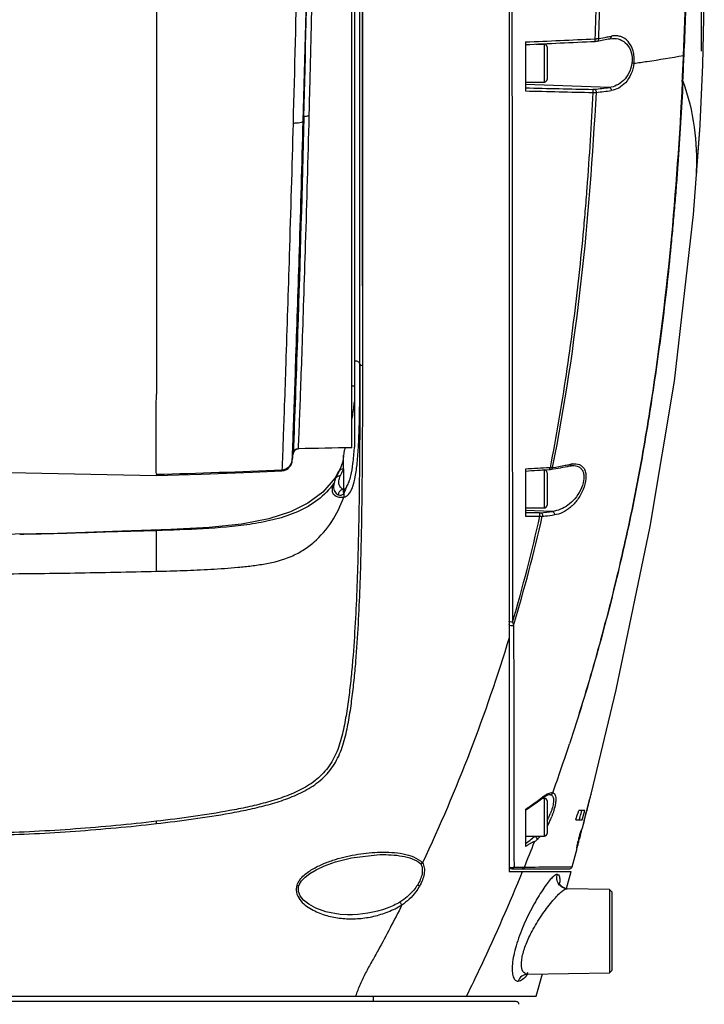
# Model space of a CAD drawing. Header units: millimetres. Extents: x 5828 to 6704, y 123 to 421.
# Tile 66 of 145: x 6464.02 to 6470.33, y 244.95 to 254.03. Entities that reach past the tile are written whole.
import ezdxf

# ---------------------------------------------------------------- set-up
doc = ezdxf.new("R2010")
doc.units = ezdxf.units.MM
doc.layers.add('外形图', color=7, linetype='Continuous')
doc.layers.add('尺寸标注', color=7, linetype='Continuous')
doc.styles.add('微软雅黑', font='msyh.ttc', dxfattribs={"height": 1.5})
doc.dimstyles.new('尺寸标注_1_20比例', dxfattribs={"dimtxt": 1.5, "dimasz": 1.25, "dimexe": 0.5, "dimexo": 0.4, "dimgap": 0.5, "dimtad": 1, "dimdec": 1, "dimlfac": 20, "dimdsep": 46, "dimtxsty": '微软雅黑', "dimcen": 0.09, "dimadec": 0, "dimazin": 0, "dimtp": 0.01, "dimtm": 0.01, "dimtfac": 1, "dimtdec": 1, "dimtofl": 0, "dimtmove": 0, "dimatfit": 3, "dimfxl": 1, "dimtolj": 1, "dimarcsym": 0})

# ---------------------------------------------------------------- blocks, each defined once
blk = doc.blocks.new('*D1112')
at = {"layer": 'Defpoints', "color": 0}
for p in [(6470.3007, 287.7393), (6457.2558, 253.3357), (6470.3007, 253.3351)]:
    blk.add_point(p, dxfattribs=at)
at = {"layer": '尺寸标注', "color": 0, "lineweight": -2}
for p, q in [((6457.2558, 253.7357), (6457.2558, 288.2393)), ((6470.3007, 253.7351), (6470.3007, 288.2393)), ((6458.5058, 287.7393), (6469.0507, 287.7393))]:
    blk.add_line(p, q, dxfattribs=at)
at = {"layer": '尺寸标注', "color": 0}
for points in [[(6458.5058, 287.9476), (6458.5058, 287.5309), (6457.2558, 287.7393)], [(6469.0507, 287.5309), (6469.0507, 287.9476), (6470.3007, 287.7393)]]:
    blk.add_solid(points, dxfattribs=at)
at = {"layer": '尺寸标注', "color": 0, "insert": (6463.8528, 289.0144), "char_height": 1.5, "attachment_point": 5, "style": '微软雅黑'}
blk.add_mtext('\\A1;\\A1;260', dxfattribs=at)

msp = doc.modelspace()

# ---------------------------------------------------------------- linework, layer by layer
at = {"layer": '外形图', "color": 7, "linetype": 'Continuous'}
for p, q in [((6467.1533, 250.8471), (6467.1533, 258.481)), ((6467.1797, 250.8409), (6467.1787, 258.506)), ((6468.5283, 258.4883), (6468.5283, 246.1753)), ((6467.1033, 258.3629), (6467.1033, 250.0846)), ((6467.0783, 250.0802), (6467.0783, 257.9766)), ((6467.1786, 252.2998), (6467.1786, 257.8393)), ((6465.2783, 256.0175), (6465.2783, 250.574)), ((6468.6783, 253.8199), (6468.6783, 253.3691)), ((6469.3218, 253.8494), (6469.3196, 253.8493)), ((6469.3403, 253.8277), (6469.3404, 253.8277)), ((6469.4562, 253.8503), (6469.4563, 253.8503)), ((6469.4563, 253.8503), (6469.4819, 253.8534)), ((6469.4819, 253.8534), (6469.4819, 253.8534)), ((6468.7738, 253.8003), (6468.8533, 253.8003)), ((6468.8533, 253.4503), (6468.8533, 253.8003)), ((6468.8783, 253.7753), (6468.8783, 253.4753)), ((6468.6783, 253.4503), (6468.8533, 253.4503)), ((6469.4519, 253.4005), (6468.6783, 253.4273)), ((6466.6377, 253.1296), (6466.6311, 253.0873)), ((6470.2874, 253.0492), (6470.288, 253.0599)), ((6467.1796, 250.8409), (6467.1786, 252.2998)), ((6467.0783, 250.6503), (6467.1033, 250.6503)), ((6466.5298, 249.9559), (6466.5383, 250.024)), ((6466.5385, 250.0271), (6466.5383, 250.024)), ((6466.5415, 250.0939), (6466.5385, 250.0271)), ((6467.0031, 250.0073), (6467.0033, 250.0115)), ((6467.1028, 250.0772), (6467.1033, 250.0846)), ((6466.5298, 249.9559), (6466.5302, 249.9648)), ((6466.5339, 249.9889), (6466.533, 249.9809)), ((6466.533, 249.9809), (6466.5334, 249.9842)), ((6466.5331, 249.9823), (6466.533, 249.9809)), ((6469.1114, 249.9154), (6469.1114, 249.9154)), ((6465.2783, 249.8357), (6465.2774, 249.8254)), ((6465.2774, 249.8254), (6465.2774, 249.8254)), ((6466.4353, 249.8685), (6466.4357, 249.8779)), ((6466.9575, 249.8608), (6466.9268, 249.8043)), ((6467.0034, 249.8846), (6467.0033, 249.7294)), ((6468.6783, 249.8828), (6468.6783, 249.4488)), ((6468.8316, 249.8753), (6468.8533, 249.8753)), ((6468.8533, 249.5253), (6468.8533, 249.8753)), ((6468.8783, 249.8503), (6468.8783, 249.5503)), ((6468.9054, 249.8966), (6468.9008, 249.8963)), ((6468.9018, 249.8797), (6468.9018, 249.8797)), ((6469.0877, 249.9126), (6469.0878, 249.9126)), ((6466.915, 249.7554), (6466.9103, 249.7234)), ((6466.9254, 249.7896), (6466.915, 249.7554)), ((6466.9268, 249.7928), (6466.9254, 249.7896)), ((6466.9354, 249.8111), (6466.9268, 249.7928)), ((6466.9103, 249.7236), (6466.9103, 249.7234)), ((6467.0029, 249.6861), (6467.0014, 249.6853)), ((6467.0029, 249.6861), (6467.003, 249.6862)), ((6467.0033, 249.7294), (6467.0034, 249.6936)), ((6468.6783, 249.5253), (6468.8533, 249.5253)), ((6468.9276, 249.4936), (6468.6783, 249.5022)), ((6465.2783, 248.9414), (6465.2783, 249.3158)), ((6468.8327, 246.8503), (6468.8533, 246.8503)), ((6468.8439, 246.8655), (6468.8352, 246.8591)), ((6468.8439, 246.8655), (6468.8353, 246.859)), ((6468.8384, 246.8546), (6468.8565, 246.8669)), ((6468.8384, 246.8546), (6468.8385, 246.8546)), ((6468.8533, 246.5003), (6468.8533, 246.8503)), ((6468.8989, 246.883), (6468.8992, 246.883)), ((6468.8992, 246.883), (6468.9094, 246.8826)), ((6469.2832, 246.8877), (6469.2815, 246.8811)), ((6469.2817, 246.8811), (6469.2834, 246.8877)), ((6469.2833, 246.8877), (6469.2832, 246.8877)), ((6469.2833, 246.8877), (6469.2833, 246.8877)), ((6469.2835, 246.8877), (6469.2833, 246.8877)), ((6469.2834, 246.8877), (6469.2835, 246.8877)), ((6468.6783, 246.7463), (6468.6783, 246.4055)), ((6468.8783, 246.8253), (6468.8783, 246.5253)), ((6469.2245, 246.7383), (6469.1701, 246.7383)), ((6469.1908, 246.7093), (6469.1989, 246.7379)), ((6469.1427, 246.6516), (6469.2, 246.6515)), ((6469.204, 246.5765), (6469.2444, 246.7332)), ((6469.2346, 246.6954), (6469.2424, 246.7254)), ((6469.2437, 246.7333), (6469.242, 246.7267)), ((6469.221, 246.646), (6469.2011, 246.5701)), ((6469.2011, 246.5765), (6469.204, 246.5765)), ((6469.2023, 246.5698), (6469.204, 246.5765)), ((6469.204, 246.5765), (6469.222, 246.6459)), ((6468.6783, 246.5003), (6468.8533, 246.5003)), ((6469.1675, 246.4724), (6469.1736, 246.4725)), ((6469.1104, 246.2186), (6469.1541, 246.3867)), ((6467.3415, 246.3302), (6467.3431, 246.3302)), ((6468.5533, 246.2003), (6469.0863, 246.2003)), ((6468.5734, 246.2158), (6468.6067, 246.2159)), ((6468.6488, 246.2158), (6468.6695, 246.2158)), ((6469.0509, 246.2178), (6469.107, 246.2187)), ((6469.107, 246.2187), (6469.1104, 246.2189)), ((6468.5283, 246.1753), (6469.099, 246.1753)), ((6469.056, 246.0182), (6469.0988, 246.1753)), ((6469.4537, 246.0091), (6469.0637, 246.016)), ((6469.4783, 245.9841), (6469.4537, 246.0091)), ((6469.4537, 246.0091), (6469.4537, 245.2415)), ((6469.4783, 245.2664), (6469.4783, 245.9841)), ((6467.0406, 245.7756), (6467.0404, 245.7756)), ((6468.6991, 245.2283), (6469.4537, 245.2415)), ((6468.778, 245.0248), (6468.8366, 245.2307)), ((6469.4783, 245.2664), (6469.4537, 245.2415)), ((6459.4195, 245.0248), (6468.778, 245.0248)), ((6467.2783, 244.9753), (6467.2783, 245.0248)), ((6468.5941, 244.9753), (6458.9625, 244.9753))]:
    msp.add_line(p, q, dxfattribs=at)
for points in [[(6470.288, 253.0599), (6470.3135, 253.6104), (6470.3263, 254.1799), (6470.3267, 254.7598), (6470.3173, 255.2685), (6470.301, 255.7301)], [(6469.3207, 253.8255), (6469.329, 253.8261), (6469.3404, 253.8277)], [(6469.2835, 246.8877), (6469.5143, 247.8488), (6469.8288, 249.353), (6470.0509, 250.6936), (6470.2276, 252.2291), (6470.2874, 253.049)], [(6467.0032, 250.0072), (6466.9954, 249.9543), (6466.9775, 249.9), (6466.9594, 249.8598)], [(6461.1205, 249.9149), (6463.0179, 249.8714), (6465.2774, 249.8254)], [(6466.4352, 249.8685), (6466.4565, 249.8718), (6466.4759, 249.8793), (6466.4927, 249.8901), (6466.5064, 249.9033), (6466.5169, 249.9179), (6466.524, 249.9329), (6466.5282, 249.9467), (6466.5298, 249.9559)], [(6469.0878, 249.9126), (6469.1041, 249.915), (6469.1112, 249.9154)], [(6465.2774, 249.8253), (6465.6921, 249.8382), (6466.164, 249.8564), (6466.4353, 249.8685)], [(6466.9594, 249.8598), (6466.9493, 249.8396), (6466.9354, 249.8111)], [(6468.9018, 249.8797), (6468.9101, 249.8805), (6468.9167, 249.8814)], [(6466.9268, 249.8043), (6466.8117, 249.6714), (6466.6751, 249.5685), (6466.5127, 249.4881), (6466.3144, 249.425), (6466.0628, 249.3769), (6465.7649, 249.3459), (6465.4114, 249.3265), (6464.9604, 249.3115), (6464.3679, 249.2906), (6463.7783, 249.2817)], [(6468.6783, 246.7388), (6468.7198, 246.7679), (6468.7884, 246.8173), (6468.8385, 246.8546)], [(6468.8565, 246.8669), (6468.8856, 246.8806), (6468.899, 246.883)], [(6466.591, 246.0413), (6466.5946, 246.0513), (6466.6158, 246.0873), (6466.6482, 246.1221), (6466.6923, 246.1563), (6466.7505, 246.1911), (6466.8269, 246.2266), (6466.9298, 246.2633), (6467.076, 246.3002), (6467.3099, 246.3292), (6467.3415, 246.3302)], [(6469.0863, 246.2003), (6469.098, 246.2032), (6469.1069, 246.2112), (6469.1104, 246.2189)], [(6467.0406, 245.7756), (6466.9707, 245.7798), (6466.8396, 245.8044), (6466.7482, 245.8375), (6466.6819, 245.8741), (6466.635, 245.9118), (6466.6039, 245.9505), (6466.5881, 245.9896), (6466.588, 246.0297), (6466.591, 246.0413)], [(6469.0637, 246.016), (6469.0491, 246.0177), (6469.0161, 246.0324), (6468.9951, 246.0554), (6468.989, 246.0692)], [(6468.7016, 245.2434), (6468.6845, 245.2266), (6468.6862, 245.2264), (6468.6991, 245.2283)]]:
    msp.add_lwpolyline(points, dxfattribs=at)
for centre, radius, start, end in [((5805.2994, 270.7007), 661.5662, 358.4743919, 358.6304681), ((5714.4899, 271.9286), 752.3827, 358.5682572, 358.701471), ((6462.4498, 396.7368), 143.0526, 272.495439, 272.752566), ((6462.5771, 393.7305), 140.0673, 272.496518, 272.759586), ((6469.317, 254.3931), 0.5437, 270.51166, 271.77625), ((6467.5847, 263.1212), 9.4579, 280.6979, 281.41311), ((6467.4576, 263.8672), 10.1943, 280.72173, 281.16587), ((6467.7006, 262.6313), 8.9347, 281.17182, 281.30651), ((6467.6989, 262.6398), 8.9434, 281.3065, 281.42432), ((6469.5257, 253.4929), 0.3847, 96.60867, 98.29547), ((6468.8533, 253.7753), 0.025, 0, 90), ((6431.2606, 255.3889), 38.9112, 357.15252, 357.50511), ((6432.4909, 255.335), 37.6853, 357.1456, 357.50796), ((6468.9384, 247.114), 6.5514, 83.51251, 83.6828), ((6468.8533, 253.4753), 0.025, 270, 0), ((6471.9689, 382.1117), 128.7564, 268.535542, 268.811856), ((6472.1009, 385.6444), 132.3196, 268.517803, 268.787392), ((6468.3418, 261.782), 8.4547, 276.60978, 277.54477), ((6468.2461, 262.6375), 9.3455, 276.67448, 277.52558), ((6464.7731, 250.7297), 2.3411, 353.08851, 354.45726), ((6465.2469, 250.6659), 1.863, 350.18264, 351.03016), ((6465.0355, 250.6979), 2.0768, 351.06753, 353.08864), ((6466.5881, 250.0209), 0.05, 91.50043, 172.77559), ((6466.4312, 249.9777), 0.0999, 272.61333, 352.62353), ((6467.561, 257.886), 8.1047, 279.72236, 280.54769), ((6467.9009, 256.0462), 6.2338, 280.5712, 280.95342), ((6467.8965, 256.069), 6.257, 280.95327, 281.1033), ((6469.1398, 249.7328), 0.2, 98.13612, 101.03723), ((6463.8078, 306.0352), 56.2188, 271.49884, 272.67924), ((6468.2993, 249.198), 1.4666, 153.72263, 154.88346), ((6468.7932, 248.9566), 2.0163, 153.33819, 153.78461), ((6469.7751, 248.4618), 3.1158, 152.82201, 153.3089), ((6462.2194, 354.9909), 105.3234, 273.515823, 273.637665), ((6468.8533, 249.8503), 0.025, 0, 90), ((6468.9106, 250.1049), 0.2083, 268.58338, 271.02245), ((6467.6929, 257.0666), 7.2887, 279.66591, 281.03301), ((6466.2803, 250.2199), 0.788, 321.78242, 323.44399), ((6466.8806, 249.7766), 0.0417, 321.50884, 325.10085), ((6467.9408, 249.2593), 1.139, 154.30305, 154.44734), ((6468.0922, 256.6387), 7.1938, 275.79038, 276.66847), ((6468.8533, 249.5503), 0.025, 270, 0), ((6453.3221, 252.9257), 15.8754, 343.71444, 347.348), ((6453.2938, 252.9879), 15.9382, 343.42482, 347.16887), ((6470.2689, 248.9221), 1.766, 194.70787, 195.80083), ((6465.9021, 250.7783), 4.8953, 304.54913, 306.81124), ((6468.8533, 246.8253), 0.025, 0, 90), ((6436.7697, 255.1276), 33.5414, 345.50667, 345.76724), ((6435.3911, 255.3616), 34.9356, 345.70113, 345.95129), ((6447.4759, 253.5489), 22.7381, 342.34184, 342.57111), ((6442.8406, 254.1434), 27.4034, 344.13379, 344.32229), ((6468.3054, 246.9473), 0.6488, 331.86204, 334.57827), ((6468.3067, 246.9467), 0.6474, 334.57628, 335.21372), ((6468.3245, 246.9386), 0.6278, 335.19721, 338.25526), ((6468.2079, 246.9584), 0.7655, 334.08918, 337.06054), ((6468.2113, 246.9571), 0.7618, 337.05081, 338.92242), ((6443, 254.1052), 27.215, 344.10565, 344.23099), ((6436.9081, 255.0919), 33.3984, 345.35186, 345.49487), ((6468.2494, 246.9379), 0.7192, 331.02998, 333.75795), ((6468.2238, 246.9508), 0.7479, 333.74057, 334.08308), ((6469.0649, 246.6353), 0.1507, 324.57464, 329.44515), ((6453.4112, 250.7292), 16.3285, 345.1164, 345.24348), ((6467.1397, 248.4407), 2.532, 307.42103, 309.94208), ((6468.8533, 246.5253), 0.025, 270, 0), ((6464.4421, 247.7454), 4.9027, 344.74921, 345.01308), ((6475.1117, 244.9215), 6.1433, 164.64787, 164.98333), ((6465.5523, 247.5014), 3.7656, 344.68738, 345.13161), ((6451.3892, 253.2216), 18.6464, 337.93163, 338.70351), ((6468.5533, 246.2253), 0.025, 180, 270), ((6466.7061, 246.0054), 0.1386, 162.70928, 163.84786), ((6466.7166, 246.0014), 0.1498, 161.41732, 162.45432), ((6466.5716, 244.0978), 2.2471, 59.77732, 60.32886), ((6468.5337, 246.1062), 0.4614, 354.90819, 355.67305), ((6468.3839, 245.4717), 0.3983, 321.67432, 321.97576), ((6468.5941, 244.9503), 0.025, 1, 90)]:
    msp.add_arc(centre, radius, start, end, dxfattribs=at)
for points, knots in [([(6466.7817, 264.8089), (6466.7613, 264.6854), (6466.7315, 264.4364), (6466.7225, 264.0611), (6466.7215, 263.6863), (6466.7174, 263.312), (6466.7125, 262.9384), (6466.7098, 262.5658), (6466.7062, 262.1944), (6466.7002, 261.702), (6466.6923, 261.0904), (6466.6807, 260.1196), (6466.6625, 258.9127), (6466.6378, 257.4668), (6466.6092, 256.0177), (6466.5755, 254.5519), (6466.5507, 253.5681), (6466.5375, 253.0701)], [0, 0, 0, 0, 0.031972, 0.063928, 0.095857, 0.127736, 0.159554, 0.191292, 0.222929, 0.254449, 0.317074, 0.379183, 0.50248, 0.625432, 0.74861, 0.872736, 1, 1, 1, 1]), ([(6468.5539, 258.4879), (6468.5541, 258.4865), (6468.5536, 258.4806), (6468.5541, 258.4674), (6468.5538, 258.4455), (6468.5539, 258.4149), (6468.5539, 258.3756), (6468.554, 258.3058), (6468.554, 258.1973), (6468.554, 258.0421), (6468.5541, 257.8545), (6468.5541, 257.6362), (6468.5542, 257.289), (6468.5543, 256.7931), (6468.5545, 256.1352), (6468.5546, 255.4089), (6468.5547, 254.6374), (6468.5549, 253.8456), (6468.555, 252.8058), (6468.5555, 251.5249), (6468.5576, 250), (6468.5596, 248.983), (6468.5608, 248.4737)], [0, 0, 0, 0, 0.000441, 0.001758, 0.003948, 0.007007, 0.010935, 0.015729, 0.027898, 0.04344, 0.062228, 0.084094, 0.108852, 0.16624, 0.232634, 0.305948, 0.383819, 0.463745, 0.543154, 0.69533, 0.847455, 1, 1, 1, 1]), ([(6469.3218, 253.8494), (6469.331, 254.1117), (6469.3455, 254.6298), (6469.3582, 255.3897), (6469.3603, 256.1069), (6469.358, 256.7588), (6469.3575, 257.3252), (6469.3584, 257.7882), (6469.3581, 258.1328), (6469.3578, 258.3213), (6469.3581, 258.3937)], [0, 0, 0, 0, 0.173231, 0.342175, 0.501648, 0.646637, 0.772533, 0.875538, 0.952239, 1, 1, 1, 1]), ([(6469.3542, 253.8509), (6469.3635, 254.1121), (6469.3787, 254.6282), (6469.392, 255.3852), (6469.3939, 256.0997), (6469.3923, 256.7493), (6469.3916, 257.3138), (6469.3928, 257.7753), (6469.3922, 258.119), (6469.3918, 258.3071), (6469.3921, 258.3793)], [0, 0, 0, 0, 0.173163, 0.342035, 0.501447, 0.646447, 0.772349, 0.875403, 0.952161, 1, 1, 1, 1]), ([(6470.1347, 253.6951), (6470.1528, 254.1169), (6470.1752, 254.915), (6470.1807, 255.9875), (6470.1807, 256.7696), (6470.1805, 257.1756), (6470.1811, 257.3075)], [0, 0, 0, 0, 0.350573, 0.662852, 0.890509, 1, 1, 1, 1]), ([(6470.1405, 253.6964), (6470.1505, 253.9252), (6470.1663, 254.3778), (6470.18, 255.0394), (6470.1851, 255.657), (6470.1858, 256.1317), (6470.1857, 256.4693), (6470.1856, 256.6843), (6470.1854, 256.8702), (6470.1851, 257.0249), (6470.185, 257.1339), (6470.185, 257.2038), (6470.185, 257.2444), (6470.1851, 257.2735), (6470.185, 257.2996), (6470.1854, 257.3057), (6470.1852, 257.318), (6470.1853, 257.3167)], [0, 0, 0, 0, 0.189739, 0.375188, 0.548264, 0.70144, 0.76846, 0.828024, 0.879534, 0.922465, 0.956276, 0.969674, 0.980686, 0.98926, 0.995342, 0.998915, 1, 1, 1, 1]), ([(6466.7085, 254.0253), (6466.7102, 254.096), (6466.7169, 254.3767), (6466.7236, 254.6574), (6466.7285, 254.8674)], [0, 0, 0, 0, 0.251807, 1, 1, 1, 1]), ([(6466.6866, 253.1385), (6466.6884, 253.2115), (6466.6958, 253.5071), (6466.703, 253.8028), (6466.7085, 254.0253)], [0, 0, 0, 0, 0.2472, 1, 1, 1, 1]), ([(6469.3207, 253.8255), (6469.3211, 253.8256), (6469.3214, 253.8271), (6469.3219, 253.8303), (6469.322, 253.8341), (6469.3221, 253.8367)], [0, 0, 0, 0, 0.093382, 0.306395, 1, 1, 1, 1]), ([(6469.3221, 253.8367), (6469.3221, 253.8376), (6469.3221, 253.8419), (6469.322, 253.8461), (6469.3218, 253.8494)], [0, 0, 0, 0, 0.220557, 1, 1, 1, 1]), ([(6469.3542, 253.8509), (6469.3527, 253.8507), (6469.3459, 253.8501), (6469.3391, 253.8498), (6469.3338, 253.8496)], [0, 0, 0, 0, 0.217762, 1, 1, 1, 1]), ([(6469.3404, 253.8277), (6469.3445, 253.8285), (6469.3529, 253.8354), (6469.3544, 253.8455), (6469.3542, 253.8509)], [0, 0, 0, 0, 0.441308, 1, 1, 1, 1]), ([(6469.4563, 253.8503), (6469.4603, 253.8511), (6469.4654, 253.8551), (6469.4679, 253.8601), (6469.4685, 253.8615)], [0, 0, 0, 0, 0.729925, 1, 1, 1, 1]), ([(6469.4685, 253.8615), (6469.4688, 253.8624), (6469.4701, 253.8663), (6469.4705, 253.8704), (6469.4704, 253.8736)], [0, 0, 0, 0, 0.230831, 1, 1, 1, 1]), ([(6469.6786, 253.6234), (6469.6802, 253.6434), (6469.6818, 253.6826), (6469.6695, 253.7532), (6469.6336, 253.8255), (6469.5716, 253.868), (6469.5199, 253.8781), (6469.4942, 253.8765), (6469.4815, 253.8751)], [0, 0, 0, 0, 0.162395, 0.315774, 0.577457, 0.793532, 0.896008, 1, 1, 1, 1]), ([(6469.4819, 253.8534), (6469.5053, 253.8542), (6469.5545, 253.8468), (6469.6193, 253.8009), (6469.6602, 253.7216), (6469.6634, 253.6581), (6469.6593, 253.6252)], [0, 0, 0, 0, 0.214139, 0.437733, 0.697687, 1, 1, 1, 1]), ([(6469.6786, 253.6234), (6469.7194, 253.629), (6469.8718, 253.6508), (6470.0237, 253.6759), (6470.1347, 253.6951)], [0, 0, 0, 0, 0.267692, 1, 1, 1, 1]), ([(6470.1347, 253.6951), (6470.1354, 253.6952), (6470.1373, 253.6955), (6470.1393, 253.6958), (6470.1405, 253.6964)], [0, 0, 0, 0, 0.32898, 1, 1, 1, 1]), ([(6469.6593, 253.6252), (6469.6518, 253.5662), (6469.6119, 253.4818), (6469.523, 253.4176), (6469.4751, 253.4032), (6469.4519, 253.4005)], [0, 0, 0, 0, 0.549147, 0.783971, 1, 1, 1, 1]), ([(6469.6787, 253.6234), (6469.6748, 253.5888), (6469.6571, 253.5242), (6469.607, 253.445), (6469.5429, 253.3924), (6469.4938, 253.3756), (6469.4701, 253.3725)], [0, 0, 0, 0, 0.299374, 0.565074, 0.794515, 1, 1, 1, 1]), ([(6470.1294, 253.4583), (6470.1165, 253.2003), (6470.0973, 252.8806), (6470.0692, 252.4991), (6470.0534, 252.3128), (6470.0365, 252.126), (6470.0137, 251.8757), (6469.9817, 251.5612), (6469.9352, 251.1824), (6469.8835, 250.8017), (6469.8074, 250.291), (6469.6949, 249.6496), (6469.5254, 248.8805), (6469.3242, 248.1118), (6469.1684, 247.6032), (6469.084, 247.3502)], [0, 0, 0, 0, 0.124647, 0.154554, 0.184622, 0.214866, 0.245096, 0.305914, 0.367408, 0.429252, 0.491337, 0.616597, 0.743424, 0.87128, 1, 1, 1, 1]), ([(6470.1238, 253.4559), (6470.0985, 252.9491), (6470.029, 251.9337), (6469.8693, 250.666), (6469.692, 249.6491), (6469.5227, 248.8802), (6469.3215, 248.1119), (6469.1666, 247.6035), (6469.084, 247.3502)], [0, 0, 0, 0, 0.245063, 0.491271, 0.616565, 0.743437, 0.871357, 1, 1, 1, 1]), ([(6470.1237, 253.456), (6470.1243, 253.4561), (6470.1263, 253.4567), (6470.1283, 253.4574), (6470.1294, 253.4583)], [0, 0, 0, 0, 0.317252, 1, 1, 1, 1]), ([(6470.1294, 253.4583), (6470.1795, 253.3224), (6470.2463, 253.041), (6470.2569, 252.7535), (6470.2536, 252.612)], [0, 0, 0, 0, 0.505738, 1, 1, 1, 1]), ([(6469.3149, 253.3835), (6469.3138, 253.3834), (6469.3085, 253.383), (6469.3032, 253.3829), (6469.2991, 253.383)], [0, 0, 0, 0, 0.212724, 1, 1, 1, 1]), ([(6469.2991, 253.383), (6469.2998, 253.382), (6469.3001, 253.3784), (6469.3008, 253.3725), (6469.3009, 253.3641), (6469.3008, 253.3579), (6469.3007, 253.3544)], [0, 0, 0, 0, 0.128311, 0.349423, 0.640441, 1, 1, 1, 1]), ([(6469.3149, 253.3835), (6469.3202, 253.3827), (6469.3302, 253.3738), (6469.3326, 253.3617), (6469.3323, 253.3553)], [0, 0, 0, 0, 0.453764, 1, 1, 1, 1]), ([(6469.4519, 253.4005), (6469.4573, 253.3997), (6469.4677, 253.3912), (6469.4704, 253.3789), (6469.4701, 253.3725)], [0, 0, 0, 0, 0.460147, 1, 1, 1, 1]), ([(6469.3007, 253.3544), (6469.2845, 253.0601), (6469.2628, 252.6942), (6469.2272, 252.2576), (6469.2023, 251.9716), (6469.1651, 251.6141), (6469.1144, 251.1849), (6469.0339, 250.6113), (6468.9608, 250.1821), (6468.9054, 249.8966)], [0, 0, 0, 0, 0.253873, 0.315618, 0.377342, 0.501113, 0.625133, 0.749583, 1, 1, 1, 1]), ([(6468.9296, 249.8977), (6469.0418, 250.466), (6469.216, 251.6157), (6469.301, 252.7744), (6469.3323, 253.3553)], [0, 0, 0, 0, 0.498923, 1, 1, 1, 1]), ([(6469.3007, 253.3544), (6469.3036, 253.3543), (6469.3142, 253.3542), (6469.3248, 253.3545), (6469.3323, 253.3553)], [0, 0, 0, 0, 0.279329, 1, 1, 1, 1]), ([(6466.6378, 253.1296), (6466.6215, 252.4682), (6466.5907, 251.4562), (6466.5561, 250.4444), (6466.5415, 250.0939)], [0, 0, 0, 0, 0.653519, 1, 1, 1, 1]), ([(6466.5867, 250.0708), (6466.5888, 250.099), (6466.5924, 250.1892), (6466.5997, 250.3732), (6466.6101, 250.6525), (6466.6232, 251.0197), (6466.6382, 251.4651), (6466.6608, 252.1801), (6466.6768, 252.7453), (6466.6866, 253.1385)], [0, 0, 0, 0, 0.027649, 0.088175, 0.180043, 0.300823, 0.447307, 0.615615, 1, 1, 1, 1]), ([(6466.6377, 253.1296), (6466.6386, 253.1315), (6466.6445, 253.1343), (6466.6604, 253.1381), (6466.6756, 253.1387), (6466.6866, 253.1385)], [0, 0, 0, 0, 0.124869, 0.347588, 1, 1, 1, 1]), ([(6466.5375, 253.0701), (6466.5267, 252.6648), (6466.5055, 251.9264), (6466.4774, 251.0595), (6466.4583, 250.4992), (6466.4476, 250.2057), (6466.441, 250.0085), (6466.4365, 249.9101), (6466.4357, 249.8779)], [0, 0, 0, 0, 0.380834, 0.693873, 0.814734, 0.907459, 0.969766, 1, 1, 1, 1]), ([(6466.5302, 249.9648), (6466.5343, 250.0608), (6466.5455, 250.3788), (6466.5686, 251.0227), (6466.5994, 251.9676), (6466.6205, 252.6904), (6466.6311, 253.0873)], [0, 0, 0, 0, 0.092211, 0.305589, 0.618734, 1, 1, 1, 1]), ([(6466.6311, 253.0874), (6466.6293, 253.0837), (6466.6182, 253.0783), (6466.5984, 253.0735), (6466.5699, 253.0704), (6466.5488, 253.0699), (6466.5375, 253.07)], [0, 0, 0, 0, 0.12471, 0.346163, 0.648978, 1, 1, 1, 1]), ([(6470.2536, 252.612), (6470.2573, 252.6514), (6470.2703, 252.797), (6470.2811, 252.9428), (6470.2874, 253.0492)], [0, 0, 0, 0, 0.270712, 1, 1, 1, 1]), ([(6467.1533, 250.8471), (6467.1533, 250.6216), (6467.1526, 250.283), (6467.149, 249.8309), (6467.1445, 249.4906), (6467.1375, 249.1494), (6467.127, 248.8077), (6467.1115, 248.4654), (6467.0925, 248.1801), (6467.0715, 247.952), (6467.0517, 247.781), (6467.027, 247.6107), (6466.9949, 247.4419), (6466.9471, 247.2774), (6466.8648, 247.1271), (6466.7446, 247.0065), (6466.5998, 246.9197), (6466.4442, 246.8563), (6466.2833, 246.8068), (6466.1193, 246.7674), (6465.8977, 246.7237), (6465.6172, 246.6797), (6465.3916, 246.6507), (6465.2783, 246.6375)], [0, 0, 0, 0, 0.124235, 0.186591, 0.249109, 0.311778, 0.374583, 0.437511, 0.500557, 0.532125, 0.563724, 0.595349, 0.626943, 0.658348, 0.689416, 0.720241, 0.750985, 0.781797, 0.812669, 0.843625, 0.874687, 0.937139, 1, 1, 1, 1]), ([(6465.2783, 246.6163), (6465.392, 246.6296), (6465.6186, 246.6577), (6465.9003, 246.7012), (6466.1233, 246.7443), (6466.2886, 246.7834), (6466.4515, 246.832), (6466.6099, 246.8956), (6466.7593, 246.982), (6466.8854, 247.1036), (6466.9732, 247.2563), (6467.0235, 247.4238), (6467.0568, 247.5943), (6467.0812, 247.7658), (6467.1013, 247.9376), (6467.1222, 248.1666), (6467.1409, 248.4529), (6467.1561, 248.7962), (6467.1661, 249.1389), (6467.1726, 249.4809), (6467.1767, 249.8222), (6467.1794, 250.2754), (6467.1804, 250.6149), (6467.1796, 250.8409)], [0, 0, 0, 0, 0.062651, 0.124929, 0.155942, 0.186899, 0.217846, 0.248877, 0.280124, 0.311715, 0.343533, 0.375325, 0.406983, 0.438568, 0.470093, 0.501569, 0.564393, 0.62707, 0.689605, 0.751998, 0.814243, 0.876331, 1, 1, 1, 1]), ([(6467.1033, 250.8833), (6467.1097, 250.8833), (6467.1223, 250.8816), (6467.1387, 250.874), (6467.1503, 250.8622), (6467.1533, 250.8519), (6467.1533, 250.8471)], [0, 0, 0, 0, 0.285451, 0.551512, 0.787656, 1, 1, 1, 1]), ([(6467.1408, 250.1004), (6467.1467, 250.2117), (6467.1525, 250.4606), (6467.1533, 250.7096), (6467.1533, 250.8471)], [0, 0, 0, 0, 0.447441, 1, 1, 1, 1]), ([(6467.1533, 250.8471), (6467.1533, 250.846), (6467.1564, 250.8437), (6467.165, 250.8415), (6467.1735, 250.8408), (6467.1796, 250.8409)], [0, 0, 0, 0, 0.124377, 0.337525, 1, 1, 1, 1]), ([(6465.2783, 249.8357), (6465.2767, 249.8613), (6465.277, 249.9372), (6465.2783, 250.0869), (6465.277, 250.3072), (6465.2779, 250.4772), (6465.2783, 250.5734)], [0, 0, 0, 0, 0.104337, 0.308426, 0.608804, 1, 1, 1, 1]), ([(6467.1112, 249.8116), (6467.1192, 249.854), (6467.1314, 249.9503), (6467.138, 250.0469), (6467.1408, 250.1004)], [0, 0, 0, 0, 0.446069, 1, 1, 1, 1]), ([(6466.5383, 250.024), (6466.5394, 250.0333), (6466.5454, 250.0491), (6466.5635, 250.066), (6466.5785, 250.0705), (6466.5867, 250.0708)], [0, 0, 0, 0, 0.385381, 0.661062, 1, 1, 1, 1]), ([(6467.0034, 249.8846), (6467.0029, 249.8939), (6467.002, 249.9184), (6467.0009, 249.9593), (6467.0021, 249.9909), (6467.0031, 250.0073)], [0, 0, 0, 0, 0.228326, 0.597885, 1, 1, 1, 1]), ([(6467.0158, 250.0789), (6467.015, 250.0755), (6467.0117, 250.0621), (6467.0086, 250.0487), (6467.0067, 250.0386)], [0, 0, 0, 0, 0.255759, 1, 1, 1, 1]), ([(6467.0706, 249.8221), (6467.0793, 249.8588), (6467.0924, 249.9438), (6467.0996, 250.0293), (6467.1028, 250.0772)], [0, 0, 0, 0, 0.439941, 1, 1, 1, 1]), ([(6469.1113, 249.9154), (6469.1314, 249.9161), (6469.1629, 249.9116), (6469.1953, 249.8859), (6469.2118, 249.8568), (6469.2188, 249.82), (6469.2153, 249.7618), (6469.189, 249.6877), (6469.1371, 249.6102), (6469.0556, 249.5333), (6468.9781, 249.4987), (6468.9276, 249.4936)], [0, 0, 0, 0, 0.095606, 0.14204, 0.192527, 0.250994, 0.318336, 0.468267, 0.618734, 0.75828, 1, 1, 1, 1]), ([(6469.1115, 249.9308), (6469.133, 249.9339), (6469.1671, 249.933), (6469.2047, 249.9095), (6469.2252, 249.8806), (6469.2361, 249.8417), (6469.2372, 249.7773), (6469.214, 249.6923), (6469.163, 249.6014), (6469.0969, 249.5289), (6469.0235, 249.4801), (6468.9702, 249.4635), (6468.9445, 249.4605)], [0, 0, 0, 0, 0.094279, 0.139213, 0.187906, 0.244995, 0.312172, 0.465694, 0.620779, 0.762151, 0.887652, 1, 1, 1, 1]), ([(6469.0982, 249.9203), (6469.0986, 249.9209), (6469.1001, 249.9237), (6469.1011, 249.9267), (6469.1015, 249.9291)], [0, 0, 0, 0, 0.224646, 1, 1, 1, 1]), ([(6467.0036, 249.8852), (6466.9946, 249.8855), (6466.9763, 249.8814), (6466.9633, 249.8676), (6466.9594, 249.8598)], [0, 0, 0, 0, 0.507306, 1, 1, 1, 1]), ([(6468.9018, 249.8797), (6468.9027, 249.8798), (6468.9042, 249.8827), (6468.9046, 249.8851), (6468.9048, 249.8869)], [0, 0, 0, 0, 0.324109, 1, 1, 1, 1]), ([(6468.9048, 249.8869), (6468.9049, 249.8876), (6468.9053, 249.8908), (6468.9054, 249.8941), (6468.9054, 249.8966)], [0, 0, 0, 0, 0.22257, 1, 1, 1, 1]), ([(6468.9296, 249.8977), (6468.9285, 249.8975), (6468.9234, 249.8969), (6468.9183, 249.8967), (6468.9143, 249.8966)], [0, 0, 0, 0, 0.226038, 1, 1, 1, 1]), ([(6468.9208, 249.8829), (6468.922, 249.8835), (6468.9266, 249.8872), (6468.9289, 249.8932), (6468.9296, 249.8977)], [0, 0, 0, 0, 0.224627, 1, 1, 1, 1]), ([(6466.8994, 249.7324), (6466.8551, 249.6761), (6466.7495, 249.5756), (6466.5576, 249.474), (6466.351, 249.4104), (6466.0679, 249.3585), (6465.7092, 249.3304), (6465.422, 249.3202), (6465.2783, 249.3159)], [0, 0, 0, 0, 0.124749, 0.249623, 0.374634, 0.499703, 0.749822, 1, 1, 1, 1]), ([(6466.9038, 249.7207), (6466.9044, 249.7231), (6466.907, 249.7332), (6466.9104, 249.7431), (6466.9132, 249.7506)], [0, 0, 0, 0, 0.235009, 1, 1, 1, 1]), ([(6466.9714, 249.8205), (6466.9622, 249.8206), (6466.9434, 249.8157), (6466.9305, 249.8011), (6466.9268, 249.7928)], [0, 0, 0, 0, 0.50457, 1, 1, 1, 1]), ([(6467.0036, 249.6956), (6466.9944, 249.6996), (6466.9768, 249.711), (6466.9595, 249.7398), (6466.9578, 249.779), (6466.966, 249.8058), (6466.9714, 249.8205)], [0, 0, 0, 0, 0.20852, 0.422587, 0.673851, 1, 1, 1, 1]), ([(6467.034, 249.7255), (6467.0423, 249.7383), (6467.0568, 249.77), (6467.0661, 249.8033), (6467.0706, 249.8221)], [0, 0, 0, 0, 0.442157, 1, 1, 1, 1]), ([(6467.0796, 249.7005), (6467.083, 249.7081), (6467.0968, 249.7441), (6467.1056, 249.7819), (6467.1112, 249.8116)], [0, 0, 0, 0, 0.215843, 1, 1, 1, 1]), ([(6467.0056, 249.6241), (6466.9918, 249.6208), (6466.9636, 249.6192), (6466.9301, 249.6312), (6466.9105, 249.6503), (6466.8969, 249.6785), (6466.8998, 249.704), (6466.9038, 249.7207)], [0, 0, 0, 0, 0.242931, 0.474262, 0.587535, 0.705775, 1, 1, 1, 1]), ([(6466.9103, 249.7234), (6466.9093, 249.707), (6466.9154, 249.674), (6466.9414, 249.6535), (6466.9547, 249.6475)], [0, 0, 0, 0, 0.530354, 1, 1, 1, 1]), ([(6466.9848, 249.6917), (6466.9763, 249.688), (6466.9611, 249.6754), (6466.955, 249.6568), (6466.9547, 249.6475)], [0, 0, 0, 0, 0.49928, 1, 1, 1, 1]), ([(6466.9547, 249.6475), (6466.9627, 249.6438), (6466.9771, 249.6412), (6466.9948, 249.6481), (6467.0021, 249.6548), (6467.0054, 249.6585)], [0, 0, 0, 0, 0.478319, 0.729615, 1, 1, 1, 1]), ([(6467.0014, 249.6853), (6467.0008, 249.6853), (6467.0012, 249.6869), (6467.0015, 249.6876), (6467.0016, 249.688)], [0, 0, 0, 0, 0.55263, 1, 1, 1, 1]), ([(6467.0016, 249.688), (6467.0017, 249.6884), (6467.0023, 249.6902), (6467.0029, 249.6921), (6467.0034, 249.6936)], [0, 0, 0, 0, 0.197901, 1, 1, 1, 1]), ([(6467.0029, 249.6862), (6467.003, 249.6863), (6467.0032, 249.6865), (6467.0031, 249.6868), (6467.0031, 249.6869)], [0, 0, 0, 0, 0.490395, 1, 1, 1, 1]), ([(6467.0031, 249.6869), (6467.0031, 249.687), (6467.0032, 249.6872), (6467.0033, 249.6874), (6467.0033, 249.6875)], [0, 0, 0, 0, 0.480313, 1, 1, 1, 1]), ([(6467.034, 249.7255), (6467.0309, 249.7208), (6467.0253, 249.7122), (6467.0177, 249.7025), (6467.012, 249.6963), (6467.0083, 249.6927), (6467.0054, 249.69), (6467.0036, 249.6883), (6467.0033, 249.6875)], [0, 0, 0, 0, 0.342955, 0.628748, 0.750728, 0.857095, 0.944443, 1, 1, 1, 1]), ([(6467.0055, 249.6242), (6467.0214, 249.6276), (6467.0538, 249.6494), (6467.0715, 249.682), (6467.0796, 249.7005)], [0, 0, 0, 0, 0.446437, 1, 1, 1, 1]), ([(6467.0095, 249.6659), (6467.0106, 249.6683), (6467.0147, 249.6771), (6467.0189, 249.6859), (6467.0218, 249.6924)], [0, 0, 0, 0, 0.26953, 1, 1, 1, 1]), ([(6467.0218, 249.6924), (6467.0229, 249.6949), (6467.0275, 249.7057), (6467.0314, 249.7169), (6467.034, 249.7255)], [0, 0, 0, 0, 0.234848, 1, 1, 1, 1]), ([(6465.2783, 248.9414), (6465.362, 248.9435), (6465.5293, 248.9484), (6465.7801, 248.959), (6465.9889, 248.9735), (6466.1554, 248.9916), (6466.321, 249.0147), (6466.4846, 249.0565), (6466.6331, 249.134), (6466.7662, 249.2345), (6466.9038, 249.3944), (6466.9762, 249.546), (6467.0055, 249.6242)], [0, 0, 0, 0, 0.125285, 0.250579, 0.37585, 0.438509, 0.501198, 0.626283, 0.688589, 0.750798, 0.875082, 1, 1, 1, 1]), ([(6468.8067, 249.4811), (6468.8078, 249.4811), (6468.8115, 249.4812), (6468.8153, 249.4814), (6468.818, 249.4816)], [0, 0, 0, 0, 0.275393, 1, 1, 1, 1]), ([(6468.8117, 249.4486), (6468.8123, 249.4555), (6468.8121, 249.4655), (6468.8098, 249.4761), (6468.808, 249.4804), (6468.8067, 249.4811)], [0, 0, 0, 0, 0.625705, 0.863308, 1, 1, 1, 1]), ([(6468.818, 249.4816), (6468.8238, 249.4806), (6468.8343, 249.4693), (6468.8355, 249.4555), (6468.834, 249.4484)], [0, 0, 0, 0, 0.450495, 1, 1, 1, 1]), ([(6468.834, 249.4484), (6468.8434, 249.4494), (6468.8803, 249.4532), (6468.9171, 249.4573), (6468.9445, 249.4605)], [0, 0, 0, 0, 0.255031, 1, 1, 1, 1]), ([(6468.9276, 249.4936), (6468.9336, 249.4926), (6468.9447, 249.4818), (6468.946, 249.4676), (6468.9445, 249.4605)], [0, 0, 0, 0, 0.457198, 1, 1, 1, 1]), ([(6468.8117, 249.4486), (6468.8138, 249.4484), (6468.8212, 249.448), (6468.8286, 249.448), (6468.834, 249.4484)], [0, 0, 0, 0, 0.275803, 1, 1, 1, 1]), ([(6465.2783, 249.3159), (6465.1734, 249.3127), (6464.9635, 249.3075), (6464.6488, 249.2976), (6464.334, 249.2866), (6464.1241, 249.2825), (6464.0192, 249.2814)], [0, 0, 0, 0, 0.25, 0.5, 0.750001, 1, 1, 1, 1]), ([(6463.7783, 248.9191), (6464.0283, 248.9191), (6464.4034, 248.9235), (6464.9033, 248.9335), (6465.1533, 248.9384), (6465.2783, 248.9415)], [0, 0, 0, 0, 0.499992, 0.749992, 1, 1, 1, 1]), ([(6468.5608, 248.4737), (6468.5534, 248.473), (6468.543, 248.4736), (6468.5321, 248.4764), (6468.5283, 248.4796), (6468.5283, 248.4812)], [0, 0, 0, 0, 0.641618, 0.867847, 1, 1, 1, 1]), ([(6468.5697, 248.4412), (6468.5653, 248.4395), (6468.5559, 248.4381), (6468.5421, 248.4387), (6468.5283, 248.4439), (6468.5283, 248.4499)], [0, 0, 0, 0, 0.315926, 0.600878, 1, 1, 1, 1]), ([(6468.5697, 248.4413), (6468.5701, 248.247), (6468.5716, 247.5052), (6468.5727, 246.7634), (6468.5734, 246.2158)], [0, 0, 0, 0, 0.261835, 1, 1, 1, 1]), ([(6468.5283, 248.3295), (6468.4208, 247.9766), (6468.1807, 247.2744), (6467.8891, 246.5918), (6467.7304, 246.2548)], [0, 0, 0, 0, 0.497564, 1, 1, 1, 1]), ([(6468.9298, 246.8985), (6468.9567, 246.9735), (6469.0094, 247.1236), (6469.0593, 247.2747), (6469.0841, 247.3502)], [0, 0, 0, 0, 0.50064, 1, 1, 1, 1]), ([(6468.8385, 246.8546), (6468.8392, 246.8551), (6468.8422, 246.858), (6468.8437, 246.8623), (6468.8439, 246.8655)], [0, 0, 0, 0, 0.220951, 1, 1, 1, 1]), ([(6468.8772, 246.8866), (6468.8745, 246.8852), (6468.8629, 246.8789), (6468.852, 246.8715), (6468.8439, 246.8655)], [0, 0, 0, 0, 0.235601, 1, 1, 1, 1]), ([(6468.9298, 246.8985), (6468.9259, 246.8991), (6468.9076, 246.8996), (6468.8898, 246.8931), (6468.8772, 246.8866)], [0, 0, 0, 0, 0.219679, 1, 1, 1, 1]), ([(6468.9208, 246.8779), (6468.928, 246.8729), (6468.9352, 246.8581), (6468.9377, 246.8364), (6468.9367, 246.8054), (6468.9274, 246.7609), (6468.9152, 246.725), (6468.9076, 246.7061)], [0, 0, 0, 0, 0.147315, 0.247466, 0.367849, 0.661114, 1, 1, 1, 1]), ([(6468.9298, 246.8985), (6468.9282, 246.8942), (6468.9227, 246.8864), (6468.9138, 246.8829), (6468.9094, 246.8826)], [0, 0, 0, 0, 0.510881, 1, 1, 1, 1]), ([(6468.9298, 246.8985), (6468.9346, 246.8976), (6468.9444, 246.8929), (6468.9539, 246.8776), (6468.9585, 246.8561), (6468.9588, 246.8289), (6468.955, 246.7966), (6468.9445, 246.7468), (6468.9321, 246.7087), (6468.9222, 246.6831)], [0, 0, 0, 0, 0.062296, 0.133183, 0.225159, 0.342717, 0.484251, 0.645117, 1, 1, 1, 1]), ([(6465.2783, 246.6374), (6465.0302, 246.6083), (6464.6561, 246.5737), (6464.1558, 246.5411), (6463.9042, 246.5322), (6463.7783, 246.5322)], [0, 0, 0, 0, 0.498227, 0.748879, 1, 1, 1, 1]), ([(6463.7783, 246.5128), (6463.9042, 246.5133), (6464.1557, 246.5216), (6464.5318, 246.5452), (6464.9059, 246.5775), (6465.1547, 246.6008), (6465.2783, 246.6163)], [0, 0, 0, 0, 0.251117, 0.501763, 0.751503, 1, 1, 1, 1]), ([(6465.2783, 246.6161), (6465.2783, 246.6182), (6465.2783, 246.6253), (6465.2781, 246.6325), (6465.2783, 246.6375)], [0, 0, 0, 0, 0.293021, 1, 1, 1, 1]), ([(6469.1815, 246.5092), (6469.1825, 246.5132), (6469.1868, 246.5297), (6469.1912, 246.5462), (6469.1946, 246.5587)], [0, 0, 0, 0, 0.243708, 1, 1, 1, 1]), ([(6468.7652, 246.4995), (6468.7716, 246.4974), (6468.7826, 246.4886), (6468.7868, 246.4748), (6468.7858, 246.4685)], [0, 0, 0, 0, 0.512331, 1, 1, 1, 1]), ([(6468.816, 246.4984), (6468.8135, 246.4956), (6468.804, 246.4851), (6468.7938, 246.4752), (6468.7858, 246.4685)], [0, 0, 0, 0, 0.265352, 1, 1, 1, 1]), ([(6469.1782, 246.5133), (6469.1769, 246.5085), (6469.172, 246.4901), (6469.1672, 246.4717), (6469.1638, 246.458)], [0, 0, 0, 0, 0.257518, 1, 1, 1, 1]), ([(6469.1736, 246.4725), (6469.1734, 246.4725), (6469.1733, 246.4734), (6469.1736, 246.4758), (6469.1751, 246.4833), (6469.1778, 246.4945), (6469.1801, 246.504), (6469.1815, 246.5092)], [0, 0, 0, 0, 0.012361, 0.048943, 0.234359, 0.57128, 1, 1, 1, 1]), ([(6469.1842, 246.5069), (6469.1829, 246.5021), (6469.1805, 246.4934), (6469.1776, 246.4834), (6469.1757, 246.4775), (6469.1747, 246.4747), (6469.1741, 246.4733), (6469.1737, 246.4725), (6469.1736, 246.4725)], [0, 0, 0, 0, 0.418491, 0.745771, 0.862008, 0.940971, 0.983886, 1, 1, 1, 1]), ([(6468.6783, 246.4055), (6468.6856, 246.41), (6468.7001, 246.4191), (6468.7184, 246.43), (6468.7328, 246.4383), (6468.7417, 246.4432), (6468.7488, 246.4468), (6468.7531, 246.4488), (6468.7565, 246.4502), (6468.759, 246.4511), (6468.7609, 246.4514), (6468.7631, 246.4514), (6468.7625, 246.4499), (6468.7623, 246.4492)], [0, 0, 0, 0, 0.263439, 0.521705, 0.648053, 0.771485, 0.831522, 0.889696, 0.917675, 0.94436, 0.96846, 0.979732, 1, 1, 1, 1]), ([(6469.1638, 246.458), (6469.1611, 246.4473), (6469.1567, 246.429), (6469.1518, 246.407), (6469.1499, 246.3939), (6469.1496, 246.3891), (6469.1501, 246.3877), (6469.1504, 246.3877)], [0, 0, 0, 0, 0.457991, 0.781403, 0.952004, 0.986797, 1, 1, 1, 1]), ([(6469.1504, 246.3877), (6469.1508, 246.3876), (6469.1517, 246.389), (6469.153, 246.3916), (6469.1548, 246.3966), (6469.1586, 246.4078), (6469.1645, 246.4279), (6469.1693, 246.4455), (6469.1722, 246.4558)], [0, 0, 0, 0, 0.016819, 0.057345, 0.128566, 0.234691, 0.553968, 1, 1, 1, 1]), ([(6466.5746, 246.0491), (6466.5865, 246.0845), (6466.6358, 246.1449), (6466.7279, 246.2055), (6466.8269, 246.2517), (6466.9618, 246.2986), (6467.1334, 246.3376), (6467.2729, 246.3515), (6467.3419, 246.3532)], [0, 0, 0, 0, 0.130472, 0.259038, 0.385819, 0.51126, 0.758331, 1, 1, 1, 1]), ([(6467.3419, 246.3532), (6467.4117, 246.3548), (6467.5165, 246.3496), (6467.6482, 246.3134), (6467.7075, 246.2787), (6467.7302, 246.255)], [0, 0, 0, 0, 0.512162, 0.759362, 1, 1, 1, 1]), ([(6467.3431, 246.3302), (6467.4096, 246.3314), (6467.5091, 246.3268), (6467.6346, 246.2956), (6467.6917, 246.2659), (6467.7144, 246.2452)], [0, 0, 0, 0, 0.515103, 0.762743, 1, 1, 1, 1]), ([(6467.7144, 246.2452), (6467.7214, 246.2319), (6467.7306, 246.2006), (6467.7278, 246.15), (6467.7114, 246.0986), (6467.6939, 246.0661), (6467.684, 246.0503)], [0, 0, 0, 0, 0.219349, 0.463623, 0.727772, 1, 1, 1, 1]), ([(6467.731, 246.2558), (6467.7388, 246.2413), (6467.7493, 246.2071), (6467.7468, 246.1515), (6467.7308, 246.0942), (6467.713, 246.0574), (6467.7027, 246.0395)], [0, 0, 0, 0, 0.217222, 0.461747, 0.726509, 1, 1, 1, 1]), ([(6468.5734, 246.2159), (6468.5711, 246.2138), (6468.5603, 246.2084), (6468.5471, 246.2087), (6468.5391, 246.2122)], [0, 0, 0, 0, 0.263459, 1, 1, 1, 1]), ([(6468.5734, 246.2159), (6468.5719, 246.2115), (6468.5666, 246.2036), (6468.5576, 246.2003), (6468.5533, 246.2003)], [0, 0, 0, 0, 0.51929, 1, 1, 1, 1]), ([(6468.6695, 246.2158), (6468.6679, 246.2114), (6468.6623, 246.2036), (6468.6531, 246.2003), (6468.6487, 246.2003)], [0, 0, 0, 0, 0.517073, 1, 1, 1, 1]), ([(6468.6695, 246.2158), (6468.714, 246.2159), (6468.8411, 246.2163), (6468.9683, 246.217), (6469.0509, 246.2178)], [0, 0, 0, 0, 0.349832, 1, 1, 1, 1]), ([(6468.1364, 245.0249), (6468.1826, 245.1194), (6468.3643, 245.4986), (6468.5339, 245.8835), (6468.6531, 246.1753)], [0, 0, 0, 0, 0.250331, 1, 1, 1, 1]), ([(6468.9733, 246.148), (6468.9697, 246.1485), (6468.9609, 246.1463), (6468.9415, 246.1343), (6468.9134, 246.1071), (6468.8768, 246.0623), (6468.8356, 246.0036), (6468.7916, 245.9337), (6468.7465, 245.8547), (6468.7021, 245.7687), (6468.6603, 245.6779), (6468.623, 245.5848), (6468.5922, 245.4925), (6468.5698, 245.4047), (6468.5573, 245.3255), (6468.5552, 245.2592), (6468.5622, 245.2135), (6468.5739, 245.187), (6468.5842, 245.1735), (6468.5968, 245.1649), (6468.6064, 245.1634), (6468.6111, 245.1637)], [0, 0, 0, 0, 0.009715, 0.022986, 0.060646, 0.112646, 0.176971, 0.251034, 0.332461, 0.418972, 0.508368, 0.598205, 0.685573, 0.767092, 0.839099, 0.898325, 0.943083, 0.960378, 0.97494, 0.987642, 1, 1, 1, 1]), ([(6469.0637, 246.016), (6469.0485, 246.0163), (6469.0178, 246.0246), (6468.9827, 246.0567), (6468.9654, 246.1013), (6468.9684, 246.1333), (6468.9733, 246.148)], [0, 0, 0, 0, 0.247433, 0.496512, 0.747812, 1, 1, 1, 1]), ([(6468.9733, 246.148), (6468.9768, 246.1478), (6468.9875, 246.1431), (6468.9945, 246.1201), (6468.995, 246.1021), (6468.9948, 246.0906)], [0, 0, 0, 0, 0.161235, 0.481325, 1, 1, 1, 1]), ([(6466.5738, 246.0466), (6466.5763, 246.0458), (6466.5806, 246.0444), (6466.5855, 246.043), (6466.5885, 246.0419), (6466.5898, 246.0418), (6466.5907, 246.0411), (6466.591, 246.0413)], [0, 0, 0, 0, 0.429726, 0.754179, 0.865675, 0.942384, 1, 1, 1, 1]), ([(6467.684, 246.0503), (6467.6736, 246.0338), (6467.6284, 245.9726), (6467.5697, 245.9223), (6467.5227, 245.8911)], [0, 0, 0, 0, 0.257361, 1, 1, 1, 1]), ([(6467.7027, 246.0395), (6467.6924, 246.0215), (6467.6477, 245.9546), (6467.5883, 245.8981), (6467.5395, 245.8641)], [0, 0, 0, 0, 0.258854, 1, 1, 1, 1]), ([(6468.7403, 245.6253), (6468.7671, 245.6758), (6468.8238, 245.7688), (6468.9019, 245.8738), (6468.9624, 245.9426), (6469.0012, 245.9807), (6469.0333, 246.0059), (6469.0554, 246.0161), (6469.0644, 246.0159)], [0, 0, 0, 0, 0.332976, 0.632439, 0.759949, 0.866539, 0.947356, 1, 1, 1, 1]), ([(6468.9948, 246.0906), (6468.9947, 246.0891), (6468.9945, 246.0827), (6468.9942, 246.0763), (6468.9938, 246.0714)], [0, 0, 0, 0, 0.237429, 1, 1, 1, 1]), ([(6466.5677, 246.0033), (6466.5683, 245.9785), (6466.585, 245.93), (6466.6337, 245.8758), (6466.6907, 245.8343), (6466.7521, 245.8024), (6466.8158, 245.7778), (6466.9024, 245.7536), (6467.0134, 245.7373), (6467.1481, 245.7382), (6467.2826, 245.759), (6467.4154, 245.8006), (6467.5, 245.8417), (6467.5407, 245.8664)], [0, 0, 0, 0, 0.067403, 0.132377, 0.195789, 0.258163, 0.319818, 0.380944, 0.502163, 0.623259, 0.745639, 0.870743, 1, 1, 1, 1]), ([(6467.5227, 245.8911), (6467.485, 245.8706), (6467.3331, 245.8023), (6467.164, 245.7735), (6467.0406, 245.7756)], [0, 0, 0, 0, 0.257901, 1, 1, 1, 1]), ([(6467.5407, 245.8664), (6467.5052, 245.7961), (6467.4329, 245.6559), (6467.3407, 245.4816), (6467.2628, 245.3444), (6467.205, 245.2411), (6467.1544, 245.1347), (6467.1259, 245.0616), (6467.1129, 245.0248)], [0, 0, 0, 0, 0.250269, 0.500657, 0.625981, 0.75121, 0.87613, 1, 1, 1, 1]), ([(6467.5395, 245.8641), (6467.5387, 245.8665), (6467.5346, 245.8763), (6467.5284, 245.8852), (6467.5227, 245.8911)], [0, 0, 0, 0, 0.23493, 1, 1, 1, 1]), ([(6468.6646, 245.2426), (6468.651, 245.2569), (6468.6417, 245.2929), (6468.6421, 245.3433), (6468.6526, 245.414), (6468.6839, 245.5103), (6468.7196, 245.5865), (6468.7403, 245.6253)], [0, 0, 0, 0, 0.147016, 0.251961, 0.377369, 0.673756, 1, 1, 1, 1]), ([(6468.6991, 245.2283), (6468.6802, 245.2279), (6468.6414, 245.2148), (6468.6176, 245.1818), (6468.6111, 245.1637)], [0, 0, 0, 0, 0.494359, 1, 1, 1, 1]), ([(6468.6964, 245.2247), (6468.6832, 245.2079), (6468.6597, 245.1813), (6468.6254, 245.1635), (6468.6111, 245.1637)], [0, 0, 0, 0, 0.598343, 1, 1, 1, 1]), ([(6468.6991, 245.2283), (6468.6927, 245.2282), (6468.6798, 245.2303), (6468.669, 245.2379), (6468.6646, 245.2426)], [0, 0, 0, 0, 0.497453, 1, 1, 1, 1])]:
    msp.add_open_spline(points, degree=3, knots=knots, dxfattribs=at)
for points in [[(6467.0783, 250.0803), (6466.9144, 250.0771), (6466.7506, 250.0739), (6466.5868, 250.0708)], [(6467.0067, 250.0386), (6467.005, 250.0297), (6467.0036, 250.0206), (6467.0033, 250.0115)], [(6469.0878, 249.9126), (6469.092, 249.9135), (6469.096, 249.9166), (6469.0982, 249.9203)], [(6468.9008, 249.8964), (6468.8266, 249.8919), (6468.7525, 249.8871), (6468.6783, 249.8828)], [(6468.9167, 249.8814), (6468.9181, 249.8816), (6468.9195, 249.8821), (6468.9208, 249.8829)], [(6467.0034, 249.6958), (6466.997, 249.6956), (6466.9906, 249.6942), (6466.9848, 249.6917)], [(6467.0054, 249.6585), (6467.0019, 249.6671), (6467.001, 249.6771), (6467.0029, 249.6861)], [(6467.0033, 249.6875), (6467.0036, 249.68), (6467.0058, 249.6724), (6467.0095, 249.6659)], [(6467.0054, 249.6585), (6467.007, 249.6608), (6467.0084, 249.6633), (6467.0095, 249.6659)], [(6467.0055, 249.6242), (6467.0095, 249.6349), (6467.0095, 249.6478), (6467.0054, 249.6585)], [(6468.8067, 249.4811), (6468.7639, 249.4811), (6468.7211, 249.4811), (6468.6783, 249.4812)], [(6468.6783, 249.4488), (6468.7228, 249.4486), (6468.7672, 249.4487), (6468.8117, 249.4486)], [(6468.9094, 246.8826), (6468.9134, 246.8818), (6468.9174, 246.8803), (6468.9208, 246.8779)], [(6468.7623, 246.4492), (6468.7702, 246.4556), (6468.778, 246.4621), (6468.7858, 246.4685)], [(6467.7302, 246.255), (6467.7254, 246.251), (6467.7201, 246.2475), (6467.7144, 246.2452)], [(6468.5391, 246.2122), (6468.5362, 246.2135), (6468.5333, 246.2154), (6468.5313, 246.2178)], [(6468.6067, 246.2159), (6468.6207, 246.2159), (6468.6348, 246.2159), (6468.6488, 246.2158)], [(6466.573, 246.0439), (6466.5692, 246.0308), (6466.5673, 246.017), (6466.5677, 246.0033)]]:
    msp.add_open_spline(points, degree=3, dxfattribs=at)

# ---------------------------------------------------------------- dimensions: what is measured, and where the dimension line sits
at = {"layer": '尺寸标注'}
dim = msp.add_linear_dim(base=(6470.3007, 287.7393), p1=(6457.2558, 253.3357), p2=(6470.3007, 253.3351), text='\\A1;260', dimstyle='尺寸标注_1_20比例', override={"dimtxsty": '微软雅黑'}, dxfattribs=at)
dim.commit()
dim.dimension.update_dxf_attribs({"geometry": '*D1112', "text_midpoint": (6463.8528, 287.7393), "dimtype": 160})

doc.saveas('drawing.dxf')
